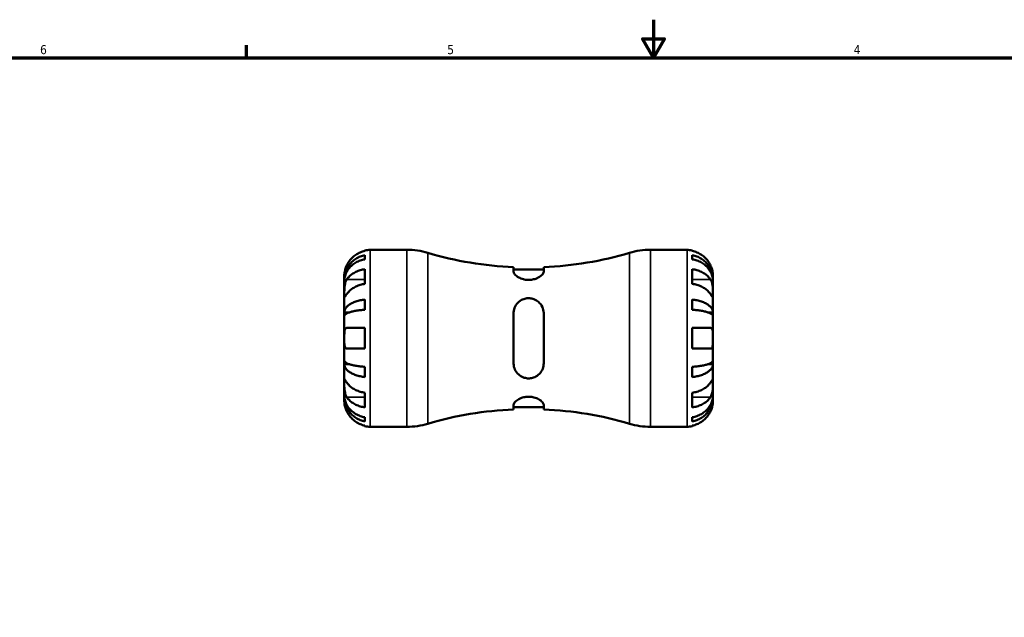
# Model space of a CAD drawing. Header units: inches. Extents: x 0.1 to 37.4, y -3.6 to 21.5.
# Tile 4 of 8: x 10.4 to 20.7, y 15.2 to 21.4. Entities that reach past the tile are written whole.
import ezdxf

# ---------------------------------------------------------------- set-up
doc = ezdxf.new("R2010")
doc.units = ezdxf.units.IN
doc.header["$MEASUREMENT"] = 0
for name, color, linetype, lineweight in [('Border (ANSI)', 7, 'Continuous', 70), ('Visible (ANSI)', 7, 'Continuous', 50), ('Visible Narrow (ANSI)', 7, 'Continuous', 35)]:
    doc.layers.add(name, color=color, linetype=linetype, lineweight=lineweight)
doc.styles.add('Note Text (ANSI)', font='tahoma.ttf')

# ---------------------------------------------------------------- blocks, each defined once
blk = doc.blocks.new('Borders Default Border')
at = {"layer": 'Border (ANSI)'}
blk.add_line((12.75, 21), (12.75, 21.134), dxfattribs=at)
at = {"layer": 'Border (ANSI)', "flags": 128}
for points in [[(17, 21.4), (17, 21), (16.885, 21.2), (17.115, 21.2), (17, 21)], [(0.5, 1), (0.5, 21), (33.5, 21), (33.5, 1), (0.5, 1)]]:
    blk.add_lwpolyline(points, dxfattribs=at)
at = {"layer": 'Border (ANSI)', "color": 5, "true_color": 0x0000ff, "char_height": 0.0945, "attachment_point": 7, "style": 'Note Text (ANSI)'}
for s, insert in [('6', (10.595, 21.038)), ('5', (14.847, 21.038)), ('4', (19.092, 21.04))]:
    blk.add_mtext(s, dxfattribs=dict(at, insert=insert))

msp = doc.modelspace()

# ---------------------------------------------------------------- linework, layer by layer
at = {"layer": 'Visible (ANSI)'}
for p, q in [((13.988, 18.983), (13.988, 18.989)), ((13.988, 18.895), (13.988, 18.94)), ((14.042, 18.995), (14.425, 18.995)), ((16.969, 18.995), (17.351, 18.995)), ((17.406, 18.989), (17.406, 18.983)), ((17.406, 18.94), (17.406, 18.895)), ((13.772, 18.682), (13.772, 18.724)), ((13.988, 18.639), (13.988, 18.792)), ((15.54, 18.813), (15.54, 18.766)), ((15.854, 18.79), (15.54, 18.79)), ((15.854, 18.766), (15.854, 18.813)), ((17.406, 18.792), (17.406, 18.639)), ((17.622, 18.682), (17.622, 18.724)), ((13.772, 18.666), (13.772, 18.682)), ((13.772, 18.682), (13.773, 18.682)), ((13.772, 18.533), (13.772, 18.666)), ((17.622, 18.682), (17.621, 18.682)), ((17.622, 18.666), (17.622, 18.682)), ((17.622, 18.533), (17.622, 18.666)), ((13.772, 18.34), (13.772, 18.533)), ((17.622, 18.34), (17.622, 18.533)), ((13.988, 18.367), (13.988, 18.475)), ((17.406, 18.475), (17.406, 18.367)), ((13.772, 18.301), (13.772, 18.34)), ((13.772, 18.34), (13.82, 18.34)), ((15.54, 18.332), (15.54, 17.808)), ((15.854, 17.808), (15.854, 18.332)), ((17.622, 18.34), (17.574, 18.34)), ((17.622, 18.301), (17.622, 18.34)), ((13.772, 18.07), (13.772, 18.301)), ((17.622, 18.07), (17.622, 18.301)), ((13.798, 18.178), (13.988, 18.178)), ((13.988, 17.962), (13.988, 18.178)), ((17.406, 18.178), (17.406, 17.962)), ((17.406, 18.178), (17.596, 18.178)), ((13.772, 17.839), (13.772, 18.07)), ((17.622, 17.839), (17.622, 18.07)), ((13.988, 17.962), (13.798, 17.962)), ((17.596, 17.962), (17.406, 17.962)), ((13.772, 17.8), (13.772, 17.839)), ((13.772, 17.607), (13.772, 17.8)), ((13.772, 17.8), (13.82, 17.8)), ((17.622, 17.8), (17.574, 17.8)), ((17.622, 17.8), (17.622, 17.839)), ((17.622, 17.607), (17.622, 17.8)), ((13.988, 17.665), (13.988, 17.772)), ((17.406, 17.772), (17.406, 17.665)), ((13.772, 17.473), (13.772, 17.607)), ((17.622, 17.473), (17.622, 17.607)), ((13.988, 17.348), (13.988, 17.501)), ((17.406, 17.501), (17.406, 17.348)), ((13.772, 17.457), (13.772, 17.473)), ((13.772, 17.415), (13.772, 17.457)), ((13.772, 17.457), (13.773, 17.457)), ((17.622, 17.457), (17.621, 17.457)), ((17.622, 17.457), (17.622, 17.473)), ((17.622, 17.415), (17.622, 17.457)), ((15.54, 17.374), (15.54, 17.326)), ((15.854, 17.349), (15.54, 17.349)), ((15.854, 17.326), (15.854, 17.374)), ((13.988, 17.2), (13.988, 17.244)), ((17.406, 17.244), (17.406, 17.2)), ((13.988, 17.15), (13.988, 17.157)), ((14.042, 17.145), (14.425, 17.145)), ((16.969, 17.145), (17.351, 17.145)), ((17.406, 17.157), (17.406, 17.15))]:
    msp.add_line(p, q, dxfattribs=at)
for centre, radius, start, end in [((14.042, 18.724), 0.27, 90, 101.537), ((14.425, 18.225), 0.77, 73.4546, 90), ((15.697, 22.508), 3.698, 253.4546, 267.5654), ((15.697, 22.508), 3.698, 272.4346, 286.5454), ((16.969, 18.225), 0.77, 90, 106.5454), ((17.351, 18.724), 0.27, 78.463, 90), ((15.697, 13.632), 3.698, 92.4346, 106.5454), ((15.697, 13.632), 3.698, 73.4546, 87.5654), ((14.425, 17.915), 0.77, 270, 286.5454), ((16.969, 17.915), 0.77, 253.4546, 270), ((14.042, 17.415), 0.27, 258.463, 270), ((17.351, 17.415), 0.27, 270, 281.537)]:
    msp.add_arc(centre, radius, start, end, dxfattribs=at)
for points, knots in [([(13.772, 18.682), (13.772, 18.698), (13.774, 18.716), (13.781, 18.751), (13.786, 18.768), (13.799, 18.798), (13.807, 18.814), (13.828, 18.843), (13.839, 18.857), (13.863, 18.88), (13.877, 18.891), (13.907, 18.911), (13.924, 18.919), (13.954, 18.931), (13.971, 18.936), (13.988, 18.94)], [3.0637481, 3.0637481, 3.0637481, 3.0637481, 3.1917723, 3.1917723, 3.3197964, 3.3197964, 3.4473332, 3.4473332, 3.57487, 3.57487, 3.7020877, 3.7020877, 3.8293053, 3.8293053, 3.9530272, 3.9530272, 3.9530272, 3.9530272]), ([(13.988, 18.983), (13.971, 18.979), (13.954, 18.974), (13.924, 18.961), (13.908, 18.953), (13.877, 18.933), (13.863, 18.921), (13.84, 18.897), (13.828, 18.883), (13.81, 18.856), (13.804, 18.844), (13.798, 18.833)], [0.1303408, 0.1303408, 0.1303408, 0.1303408, 0.2536482, 0.2536482, 0.3809202, 0.3809202, 0.5081921, 0.5081921, 0.6362254, 0.6362254, 0.7316612, 0.7316612, 0.7316612, 0.7316612]), ([(17.596, 18.833), (17.59, 18.844), (17.584, 18.856), (17.566, 18.883), (17.554, 18.897), (17.531, 18.921), (17.517, 18.933), (17.486, 18.953), (17.47, 18.961), (17.44, 18.974), (17.423, 18.979), (17.406, 18.983)], [3.3710401, 3.3710401, 3.3710401, 3.3710401, 3.4664759, 3.4664759, 3.5945092, 3.5945092, 3.7217811, 3.7217811, 3.849053, 3.849053, 3.9723605, 3.9723605, 3.9723605, 3.9723605]), ([(17.406, 18.94), (17.423, 18.936), (17.44, 18.931), (17.47, 18.919), (17.486, 18.911), (17.517, 18.891), (17.531, 18.88), (17.554, 18.857), (17.566, 18.843), (17.586, 18.814), (17.595, 18.798), (17.608, 18.768), (17.613, 18.751), (17.62, 18.716), (17.622, 18.698), (17.622, 18.682)], [0.1303364, 0.1303364, 0.1303364, 0.1303364, 0.2540584, 0.2540584, 0.381276, 0.381276, 0.5084936, 0.5084936, 0.6360304, 0.6360304, 0.7635673, 0.7635673, 0.8915914, 0.8915914, 1.0196155, 1.0196155, 1.0196155, 1.0196155]), ([(13.988, 18.895), (13.971, 18.892), (13.954, 18.888), (13.924, 18.877), (13.907, 18.87), (13.877, 18.852), (13.863, 18.842), (13.839, 18.822), (13.828, 18.809), (13.807, 18.783), (13.799, 18.769), (13.786, 18.743), (13.781, 18.727), (13.774, 18.696), (13.772, 18.681), (13.772, 18.666)], [0.1303364, 0.1303364, 0.1303364, 0.1303364, 0.2540584, 0.2540584, 0.381276, 0.381276, 0.5084936, 0.5084936, 0.6360304, 0.6360304, 0.7635673, 0.7635673, 0.8915914, 0.8915914, 1.0196155, 1.0196155, 1.0196155, 1.0196155]), ([(13.798, 18.833), (13.796, 18.828), (13.794, 18.824), (13.79, 18.814), (13.787, 18.807), (13.783, 18.794), (13.781, 18.787), (13.777, 18.771), (13.775, 18.762), (13.773, 18.745), (13.772, 18.738), (13.772, 18.727), (13.772, 18.724), (13.772, 18.724)], [-0.4398235, -0.4398235, -0.4398235, -0.4398235, -0.4063078, -0.4063078, -0.353671, -0.353671, -0.2963084, -0.2963084, -0.2119376, -0.2119376, -0.1088504, -0.1088504, 0, 0, 0, 0]), ([(17.622, 18.666), (17.622, 18.681), (17.62, 18.696), (17.613, 18.727), (17.608, 18.743), (17.595, 18.769), (17.586, 18.783), (17.566, 18.809), (17.555, 18.822), (17.531, 18.842), (17.517, 18.852), (17.487, 18.87), (17.47, 18.877), (17.44, 18.888), (17.423, 18.892), (17.406, 18.895)], [3.0637484, 3.0637484, 3.0637484, 3.0637484, 3.19164, 3.19164, 3.3195316, 3.3195316, 3.4469369, 3.4469369, 3.5743421, 3.5743421, 3.701692, 3.701692, 3.829042, 3.829042, 3.9530224, 3.9530224, 3.9530224, 3.9530224]), ([(17.622, 18.724), (17.622, 18.724), (17.622, 18.725), (17.622, 18.73), (17.622, 18.733), (17.621, 18.745), (17.62, 18.754), (17.617, 18.772), (17.615, 18.78), (17.611, 18.795), (17.609, 18.801), (17.604, 18.815), (17.601, 18.821), (17.597, 18.83), (17.597, 18.831), (17.596, 18.833)], [-1.9083114, -1.9083114, -1.9083114, -1.9083114, -1.8410665, -1.8410665, -1.767715, -1.767715, -1.6603296, -1.6603296, -1.5872685, -1.5872685, -1.5326102, -1.5326102, -1.476028, -1.476028, -1.4636078, -1.4636078, -1.4636078, -1.4636078]), ([(13.798, 18.686), (13.803, 18.694), (13.81, 18.702), (13.828, 18.721), (13.839, 18.731), (13.863, 18.748), (13.877, 18.756), (13.907, 18.771), (13.924, 18.777), (13.954, 18.786), (13.971, 18.789), (13.988, 18.792)], [3.3710445, 3.3710445, 3.3710445, 3.3710445, 3.4655288, 3.4655288, 3.5932492, 3.5932492, 3.7208382, 3.7208382, 3.8484271, 3.8484271, 3.9723499, 3.9723499, 3.9723499, 3.9723499]), ([(15.854, 18.766), (15.854, 18.76), (15.852, 18.755), (15.843, 18.739), (15.833, 18.729), (15.806, 18.709), (15.79, 18.7), (15.757, 18.688), (15.741, 18.684), (15.712, 18.68), (15.698, 18.679), (15.67, 18.681), (15.655, 18.683), (15.624, 18.692), (15.607, 18.699), (15.577, 18.716), (15.563, 18.727), (15.545, 18.747), (15.54, 18.756), (15.54, 18.765), (15.54, 18.765), (15.54, 18.766)], [-1.486894, -1.486894, -1.486894, -1.486894, -1.374426, -1.374426, -1.192526, -1.192526, -1.016332, -1.016332, -0.890046, -0.890046, -0.784819, -0.784819, -0.670537, -0.670537, -0.51901, -0.51901, -0.330573, -0.330573, -0.156561, -0.156561, -0.146637, -0.146637, -0.146637, -0.146637]), ([(17.406, 18.792), (17.423, 18.789), (17.44, 18.786), (17.47, 18.777), (17.486, 18.771), (17.517, 18.756), (17.531, 18.748), (17.554, 18.731), (17.566, 18.721), (17.584, 18.702), (17.59, 18.694), (17.596, 18.686)], [0.1303408, 0.1303408, 0.1303408, 0.1303408, 0.2536482, 0.2536482, 0.3809202, 0.3809202, 0.5081921, 0.5081921, 0.6362254, 0.6362254, 0.7316612, 0.7316612, 0.7316612, 0.7316612]), ([(13.772, 18.533), (13.772, 18.538), (13.772, 18.544), (13.772, 18.558), (13.772, 18.566), (13.773, 18.585), (13.773, 18.597), (13.775, 18.62), (13.777, 18.63), (13.781, 18.648), (13.783, 18.655), (13.788, 18.668), (13.791, 18.673), (13.795, 18.681), (13.797, 18.683), (13.798, 18.686)], [0, 0, 0, 0, 0.0605809, 0.0605809, 0.1253161, 0.1253161, 0.2148329, 0.2148329, 0.2996129, 0.2996129, 0.3587788, 0.3587788, 0.416121, 0.416121, 0.4421601, 0.4421601, 0.4421601, 0.4421601]), ([(13.988, 18.639), (13.971, 18.636), (13.954, 18.633), (13.924, 18.624), (13.908, 18.618), (13.877, 18.603), (13.863, 18.595), (13.84, 18.578), (13.828, 18.568), (13.81, 18.549), (13.804, 18.541), (13.798, 18.533)], [0.1303408, 0.1303408, 0.1303408, 0.1303408, 0.2536482, 0.2536482, 0.3809202, 0.3809202, 0.5081921, 0.5081921, 0.6362254, 0.6362254, 0.7316612, 0.7316612, 0.7316612, 0.7316612]), ([(17.596, 18.533), (17.59, 18.541), (17.584, 18.549), (17.566, 18.568), (17.555, 18.578), (17.531, 18.595), (17.517, 18.603), (17.487, 18.618), (17.47, 18.624), (17.44, 18.633), (17.423, 18.636), (17.406, 18.639)], [3.3710445, 3.3710445, 3.3710445, 3.3710445, 3.4655288, 3.4655288, 3.5932492, 3.5932492, 3.7208382, 3.7208382, 3.8484271, 3.8484271, 3.9723499, 3.9723499, 3.9723499, 3.9723499]), ([(17.596, 18.686), (17.598, 18.683), (17.599, 18.681), (17.603, 18.673), (17.606, 18.667), (17.611, 18.654), (17.613, 18.647), (17.617, 18.629), (17.619, 18.618), (17.621, 18.594), (17.622, 18.581), (17.622, 18.555), (17.622, 18.543), (17.622, 18.533)], [-0.4426933, -0.4426933, -0.4426933, -0.4426933, -0.4134358, -0.4134358, -0.356428, -0.356428, -0.2966362, -0.2966362, -0.2128548, -0.2128548, -0.1090118, -0.1090118, 0, 0, 0, 0]), ([(13.798, 18.533), (13.796, 18.53), (13.795, 18.528), (13.79, 18.521), (13.788, 18.517), (13.783, 18.51), (13.781, 18.507), (13.777, 18.502), (13.775, 18.501), (13.773, 18.501), (13.772, 18.504), (13.772, 18.515), (13.772, 18.523), (13.772, 18.533)], [-0.4426933, -0.4426933, -0.4426933, -0.4426933, -0.4134358, -0.4134358, -0.356428, -0.356428, -0.2966362, -0.2966362, -0.2128548, -0.2128548, -0.1090118, -0.1090118, 0, 0, 0, 0]), ([(17.622, 18.533), (17.622, 18.527), (17.622, 18.522), (17.622, 18.513), (17.622, 18.51), (17.621, 18.503), (17.621, 18.501), (17.618, 18.501), (17.617, 18.503), (17.613, 18.508), (17.61, 18.511), (17.606, 18.518), (17.603, 18.522), (17.599, 18.528), (17.597, 18.53), (17.596, 18.533)], [0, 0, 0, 0, 0.0605809, 0.0605809, 0.1253161, 0.1253161, 0.2148329, 0.2148329, 0.2996129, 0.2996129, 0.3587788, 0.3587788, 0.416121, 0.416121, 0.4421601, 0.4421601, 0.4421601, 0.4421601]), ([(13.772, 18.34), (13.772, 18.348), (13.774, 18.357), (13.781, 18.376), (13.786, 18.384), (13.799, 18.4), (13.807, 18.408), (13.828, 18.424), (13.839, 18.431), (13.863, 18.443), (13.877, 18.449), (13.907, 18.459), (13.923, 18.464), (13.954, 18.47), (13.971, 18.473), (13.988, 18.475)], [3.0637484, 3.0637484, 3.0637484, 3.0637484, 3.19164, 3.19164, 3.3195316, 3.3195316, 3.4469369, 3.4469369, 3.5743421, 3.5743421, 3.701692, 3.701692, 3.829042, 3.829042, 3.9530224, 3.9530224, 3.9530224, 3.9530224]), ([(15.54, 18.332), (15.54, 18.345), (15.542, 18.359), (15.551, 18.393), (15.561, 18.413), (15.587, 18.446), (15.604, 18.46), (15.637, 18.478), (15.653, 18.483), (15.682, 18.489), (15.696, 18.489), (15.724, 18.487), (15.739, 18.484), (15.77, 18.472), (15.786, 18.462), (15.817, 18.435), (15.831, 18.417), (15.849, 18.377), (15.853, 18.357), (15.854, 18.334), (15.854, 18.333), (15.854, 18.332)], [-1.486894, -1.486894, -1.486894, -1.486894, -1.374426, -1.374426, -1.192526, -1.192526, -1.016332, -1.016332, -0.890046, -0.890046, -0.784819, -0.784819, -0.670537, -0.670537, -0.51901, -0.51901, -0.330573, -0.330573, -0.156561, -0.156561, -0.146637, -0.146637, -0.146637, -0.146637]), ([(17.406, 18.475), (17.423, 18.473), (17.44, 18.47), (17.47, 18.464), (17.486, 18.459), (17.517, 18.449), (17.531, 18.443), (17.554, 18.431), (17.566, 18.424), (17.586, 18.409), (17.595, 18.4), (17.608, 18.385), (17.613, 18.376), (17.62, 18.357), (17.622, 18.348), (17.622, 18.34)], [0.1303364, 0.1303364, 0.1303364, 0.1303364, 0.2540584, 0.2540584, 0.381276, 0.381276, 0.5084936, 0.5084936, 0.6360304, 0.6360304, 0.7635673, 0.7635673, 0.8915914, 0.8915914, 1.0196155, 1.0196155, 1.0196155, 1.0196155]), ([(13.988, 18.367), (13.971, 18.367), (13.954, 18.365), (13.923, 18.362), (13.907, 18.36), (13.877, 18.355), (13.863, 18.352), (13.839, 18.346), (13.828, 18.342), (13.807, 18.335), (13.799, 18.331), (13.786, 18.323), (13.781, 18.319), (13.774, 18.31), (13.772, 18.305), (13.772, 18.301)], [0.1303415, 0.1303415, 0.1303415, 0.1303415, 0.2543219, 0.2543219, 0.3816719, 0.3816719, 0.5090218, 0.5090218, 0.6364271, 0.6364271, 0.7638323, 0.7638323, 0.8917239, 0.8917239, 1.0196155, 1.0196155, 1.0196155, 1.0196155]), ([(17.622, 18.301), (17.622, 18.305), (17.62, 18.31), (17.613, 18.319), (17.608, 18.323), (17.595, 18.331), (17.586, 18.335), (17.566, 18.342), (17.554, 18.346), (17.531, 18.352), (17.517, 18.355), (17.486, 18.36), (17.47, 18.362), (17.44, 18.365), (17.423, 18.367), (17.406, 18.367)], [3.0637481, 3.0637481, 3.0637481, 3.0637481, 3.1917723, 3.1917723, 3.3197964, 3.3197964, 3.4473332, 3.4473332, 3.57487, 3.57487, 3.7020877, 3.7020877, 3.8293053, 3.8293053, 3.9530272, 3.9530272, 3.9530272, 3.9530272]), ([(13.772, 18.07), (13.772, 18.078), (13.772, 18.087), (13.772, 18.104), (13.772, 18.113), (13.773, 18.133), (13.774, 18.144), (13.777, 18.159), (13.779, 18.165), (13.784, 18.173), (13.787, 18.175), (13.793, 18.178), (13.796, 18.178), (13.798, 18.178)], [0, 0, 0, 0, 0.06597, 0.06597, 0.1359358, 0.1359358, 0.2409878, 0.2409878, 0.3202403, 0.3202403, 0.3982759, 0.3982759, 0.4425376, 0.4425376, 0.4425376, 0.4425376]), ([(17.596, 18.178), (17.6, 18.178), (17.603, 18.177), (17.609, 18.173), (17.612, 18.17), (17.617, 18.16), (17.618, 18.154), (17.621, 18.136), (17.622, 18.124), (17.622, 18.098), (17.622, 18.084), (17.622, 18.07)], [-0.4427567, -0.4427567, -0.4427567, -0.4427567, -0.3756506, -0.3756506, -0.2995234, -0.2995234, -0.2159093, -0.2159093, -0.1090873, -0.1090873, 0, 0, 0, 0]), ([(13.798, 17.962), (13.794, 17.962), (13.791, 17.962), (13.785, 17.966), (13.782, 17.97), (13.777, 17.979), (13.775, 17.986), (13.773, 18.003), (13.772, 18.015), (13.772, 18.041), (13.772, 18.055), (13.772, 18.07)], [-0.4427567, -0.4427567, -0.4427567, -0.4427567, -0.3756506, -0.3756506, -0.2995234, -0.2995234, -0.2159093, -0.2159093, -0.1090873, -0.1090873, 0, 0, 0, 0]), ([(17.622, 18.07), (17.622, 18.061), (17.622, 18.053), (17.622, 18.035), (17.622, 18.027), (17.621, 18.006), (17.62, 17.996), (17.617, 17.98), (17.615, 17.975), (17.61, 17.967), (17.607, 17.964), (17.601, 17.962), (17.598, 17.962), (17.596, 17.962)], [0, 0, 0, 0, 0.06597, 0.06597, 0.1359358, 0.1359358, 0.2409878, 0.2409878, 0.3202403, 0.3202403, 0.3982759, 0.3982759, 0.4425376, 0.4425376, 0.4425376, 0.4425376]), ([(13.772, 17.839), (13.772, 17.835), (13.774, 17.83), (13.781, 17.821), (13.786, 17.817), (13.799, 17.809), (13.807, 17.805), (13.828, 17.797), (13.839, 17.794), (13.863, 17.788), (13.877, 17.785), (13.907, 17.78), (13.924, 17.778), (13.954, 17.774), (13.971, 17.773), (13.988, 17.772)], [3.0637484, 3.0637484, 3.0637484, 3.0637484, 3.1917725, 3.1917725, 3.3197966, 3.3197966, 3.4473335, 3.4473335, 3.5748703, 3.5748703, 3.7020879, 3.7020879, 3.8293055, 3.8293055, 3.9530275, 3.9530275, 3.9530275, 3.9530275]), ([(13.988, 17.665), (13.971, 17.667), (13.954, 17.67), (13.923, 17.676), (13.907, 17.68), (13.877, 17.691), (13.863, 17.697), (13.839, 17.709), (13.828, 17.716), (13.807, 17.731), (13.799, 17.739), (13.786, 17.755), (13.781, 17.764), (13.774, 17.782), (13.772, 17.792), (13.772, 17.8)], [0.1303415, 0.1303415, 0.1303415, 0.1303415, 0.2543219, 0.2543219, 0.3816719, 0.3816719, 0.5090218, 0.5090218, 0.6364271, 0.6364271, 0.7638323, 0.7638323, 0.8917239, 0.8917239, 1.0196155, 1.0196155, 1.0196155, 1.0196155]), ([(15.854, 17.808), (15.854, 17.794), (15.852, 17.781), (15.843, 17.746), (15.833, 17.727), (15.806, 17.693), (15.79, 17.679), (15.757, 17.662), (15.741, 17.656), (15.712, 17.651), (15.698, 17.65), (15.67, 17.653), (15.655, 17.656), (15.624, 17.668), (15.607, 17.678), (15.577, 17.705), (15.563, 17.723), (15.545, 17.762), (15.54, 17.783), (15.54, 17.806), (15.54, 17.807), (15.54, 17.808)], [-1.486894, -1.486894, -1.486894, -1.486894, -1.374426, -1.374426, -1.192526, -1.192526, -1.016332, -1.016332, -0.890046, -0.890046, -0.784819, -0.784819, -0.670537, -0.670537, -0.51901, -0.51901, -0.330573, -0.330573, -0.156561, -0.156561, -0.146637, -0.146637, -0.146637, -0.146637]), ([(17.406, 17.772), (17.423, 17.773), (17.44, 17.774), (17.47, 17.778), (17.486, 17.78), (17.517, 17.785), (17.531, 17.788), (17.554, 17.794), (17.566, 17.797), (17.586, 17.805), (17.595, 17.809), (17.608, 17.817), (17.613, 17.821), (17.62, 17.83), (17.622, 17.835), (17.622, 17.839)], [0.1303364, 0.1303364, 0.1303364, 0.1303364, 0.2540584, 0.2540584, 0.381276, 0.381276, 0.5084936, 0.5084936, 0.6360304, 0.6360304, 0.7635673, 0.7635673, 0.8915914, 0.8915914, 1.0196155, 1.0196155, 1.0196155, 1.0196155]), ([(17.622, 17.8), (17.622, 17.792), (17.62, 17.782), (17.613, 17.764), (17.608, 17.755), (17.595, 17.739), (17.586, 17.731), (17.566, 17.716), (17.554, 17.709), (17.531, 17.697), (17.517, 17.691), (17.486, 17.68), (17.47, 17.676), (17.44, 17.67), (17.423, 17.667), (17.406, 17.665)], [3.0637481, 3.0637481, 3.0637481, 3.0637481, 3.1917723, 3.1917723, 3.3197964, 3.3197964, 3.4473332, 3.4473332, 3.57487, 3.57487, 3.7020877, 3.7020877, 3.8293053, 3.8293053, 3.9530272, 3.9530272, 3.9530272, 3.9530272]), ([(13.772, 17.607), (13.772, 17.613), (13.772, 17.618), (13.772, 17.626), (13.772, 17.63), (13.773, 17.637), (13.773, 17.639), (13.775, 17.639), (13.777, 17.637), (13.781, 17.632), (13.783, 17.629), (13.788, 17.622), (13.791, 17.618), (13.795, 17.611), (13.797, 17.609), (13.798, 17.607)], [0, 0, 0, 0, 0.0605809, 0.0605809, 0.1253161, 0.1253161, 0.2148329, 0.2148329, 0.2996129, 0.2996129, 0.3587788, 0.3587788, 0.416121, 0.416121, 0.4421601, 0.4421601, 0.4421601, 0.4421601]), ([(13.798, 17.454), (13.796, 17.456), (13.795, 17.459), (13.79, 17.467), (13.788, 17.473), (13.783, 17.486), (13.781, 17.493), (13.777, 17.51), (13.775, 17.521), (13.773, 17.546), (13.772, 17.559), (13.772, 17.585), (13.772, 17.597), (13.772, 17.607)], [-0.4426933, -0.4426933, -0.4426933, -0.4426933, -0.4134358, -0.4134358, -0.356428, -0.356428, -0.2966362, -0.2966362, -0.2128548, -0.2128548, -0.1090118, -0.1090118, 0, 0, 0, 0]), ([(13.798, 17.607), (13.804, 17.599), (13.81, 17.59), (13.828, 17.571), (13.84, 17.561), (13.863, 17.545), (13.877, 17.536), (13.908, 17.522), (13.924, 17.516), (13.954, 17.507), (13.971, 17.503), (13.988, 17.501)], [3.3710401, 3.3710401, 3.3710401, 3.3710401, 3.4664759, 3.4664759, 3.5945092, 3.5945092, 3.7217811, 3.7217811, 3.849053, 3.849053, 3.9723605, 3.9723605, 3.9723605, 3.9723605]), ([(17.406, 17.501), (17.423, 17.503), (17.44, 17.507), (17.47, 17.516), (17.487, 17.522), (17.517, 17.536), (17.531, 17.545), (17.555, 17.562), (17.566, 17.572), (17.584, 17.59), (17.59, 17.599), (17.596, 17.607)], [0.130353, 0.130353, 0.130353, 0.130353, 0.2542758, 0.2542758, 0.3818647, 0.3818647, 0.5094536, 0.5094536, 0.6371741, 0.6371741, 0.7316584, 0.7316584, 0.7316584, 0.7316584]), ([(17.596, 17.607), (17.598, 17.609), (17.599, 17.612), (17.603, 17.618), (17.606, 17.622), (17.611, 17.629), (17.613, 17.632), (17.617, 17.637), (17.619, 17.639), (17.621, 17.638), (17.622, 17.636), (17.622, 17.625), (17.622, 17.617), (17.622, 17.607)], [-0.4426933, -0.4426933, -0.4426933, -0.4426933, -0.4134358, -0.4134358, -0.356428, -0.356428, -0.2966362, -0.2966362, -0.2128548, -0.2128548, -0.1090118, -0.1090118, 0, 0, 0, 0]), ([(17.622, 17.607), (17.622, 17.601), (17.622, 17.595), (17.622, 17.581), (17.622, 17.574), (17.621, 17.554), (17.621, 17.543), (17.618, 17.52), (17.617, 17.509), (17.613, 17.492), (17.61, 17.485), (17.606, 17.472), (17.603, 17.466), (17.599, 17.458), (17.597, 17.456), (17.596, 17.454)], [0, 0, 0, 0, 0.0605809, 0.0605809, 0.1253161, 0.1253161, 0.2148329, 0.2148329, 0.2996129, 0.2996129, 0.3587788, 0.3587788, 0.416121, 0.416121, 0.4421601, 0.4421601, 0.4421601, 0.4421601]), ([(13.772, 17.473), (13.772, 17.459), (13.774, 17.443), (13.781, 17.412), (13.786, 17.397), (13.799, 17.37), (13.807, 17.356), (13.828, 17.33), (13.839, 17.318), (13.863, 17.298), (13.877, 17.287), (13.907, 17.27), (13.924, 17.263), (13.954, 17.252), (13.971, 17.247), (13.988, 17.244)], [3.0637481, 3.0637481, 3.0637481, 3.0637481, 3.1917723, 3.1917723, 3.3197964, 3.3197964, 3.4473332, 3.4473332, 3.57487, 3.57487, 3.7020877, 3.7020877, 3.8293053, 3.8293053, 3.9530272, 3.9530272, 3.9530272, 3.9530272]), ([(13.988, 17.2), (13.971, 17.203), (13.954, 17.208), (13.923, 17.221), (13.907, 17.229), (13.877, 17.249), (13.863, 17.26), (13.839, 17.283), (13.828, 17.297), (13.807, 17.326), (13.799, 17.342), (13.786, 17.372), (13.781, 17.389), (13.774, 17.423), (13.772, 17.441), (13.772, 17.457)], [0.1303415, 0.1303415, 0.1303415, 0.1303415, 0.2543219, 0.2543219, 0.3816719, 0.3816719, 0.5090218, 0.5090218, 0.6364271, 0.6364271, 0.7638323, 0.7638323, 0.8917239, 0.8917239, 1.0196155, 1.0196155, 1.0196155, 1.0196155]), ([(13.772, 17.415), (13.772, 17.415), (13.772, 17.414), (13.772, 17.41), (13.772, 17.406), (13.773, 17.395), (13.774, 17.386), (13.777, 17.367), (13.779, 17.359), (13.783, 17.345), (13.785, 17.338), (13.79, 17.325), (13.793, 17.318), (13.797, 17.31), (13.797, 17.309), (13.798, 17.307)], [-1.9083114, -1.9083114, -1.9083114, -1.9083114, -1.8410665, -1.8410665, -1.767715, -1.767715, -1.6603296, -1.6603296, -1.5872685, -1.5872685, -1.5326102, -1.5326102, -1.476028, -1.476028, -1.4636078, -1.4636078, -1.4636078, -1.4636078]), ([(13.988, 17.348), (13.971, 17.35), (13.954, 17.354), (13.924, 17.363), (13.907, 17.369), (13.877, 17.383), (13.863, 17.392), (13.839, 17.409), (13.828, 17.419), (13.81, 17.437), (13.803, 17.446), (13.798, 17.454)], [0.130353, 0.130353, 0.130353, 0.130353, 0.2542758, 0.2542758, 0.3818647, 0.3818647, 0.5094536, 0.5094536, 0.6371741, 0.6371741, 0.7316584, 0.7316584, 0.7316584, 0.7316584]), ([(15.54, 17.374), (15.54, 17.379), (15.542, 17.385), (15.551, 17.401), (15.561, 17.411), (15.587, 17.431), (15.604, 17.44), (15.637, 17.452), (15.653, 17.456), (15.682, 17.46), (15.696, 17.46), (15.724, 17.459), (15.739, 17.456), (15.77, 17.448), (15.786, 17.441), (15.817, 17.424), (15.831, 17.413), (15.849, 17.393), (15.853, 17.384), (15.854, 17.375), (15.854, 17.375), (15.854, 17.374)], [-1.486894, -1.486894, -1.486894, -1.486894, -1.374426, -1.374426, -1.192526, -1.192526, -1.016332, -1.016332, -0.890046, -0.890046, -0.784819, -0.784819, -0.670537, -0.670537, -0.51901, -0.51901, -0.330573, -0.330573, -0.156561, -0.156561, -0.146637, -0.146637, -0.146637, -0.146637]), ([(17.406, 17.244), (17.423, 17.247), (17.44, 17.252), (17.47, 17.263), (17.486, 17.27), (17.517, 17.287), (17.531, 17.298), (17.554, 17.318), (17.566, 17.33), (17.586, 17.356), (17.595, 17.37), (17.608, 17.397), (17.613, 17.412), (17.62, 17.443), (17.622, 17.459), (17.622, 17.473)], [0.1303364, 0.1303364, 0.1303364, 0.1303364, 0.2540584, 0.2540584, 0.381276, 0.381276, 0.5084936, 0.5084936, 0.6360304, 0.6360304, 0.7635673, 0.7635673, 0.8915914, 0.8915914, 1.0196155, 1.0196155, 1.0196155, 1.0196155]), ([(17.622, 17.457), (17.622, 17.441), (17.62, 17.423), (17.613, 17.389), (17.608, 17.372), (17.595, 17.342), (17.586, 17.326), (17.566, 17.296), (17.554, 17.283), (17.531, 17.26), (17.517, 17.248), (17.486, 17.229), (17.47, 17.221), (17.44, 17.208), (17.423, 17.203), (17.406, 17.2)], [3.0637481, 3.0637481, 3.0637481, 3.0637481, 3.1917723, 3.1917723, 3.3197964, 3.3197964, 3.4473332, 3.4473332, 3.57487, 3.57487, 3.7020877, 3.7020877, 3.8293053, 3.8293053, 3.9530272, 3.9530272, 3.9530272, 3.9530272]), ([(17.596, 17.454), (17.59, 17.446), (17.584, 17.437), (17.566, 17.418), (17.554, 17.408), (17.531, 17.392), (17.517, 17.383), (17.486, 17.369), (17.47, 17.363), (17.44, 17.354), (17.423, 17.35), (17.406, 17.348)], [3.3710401, 3.3710401, 3.3710401, 3.3710401, 3.4664759, 3.4664759, 3.5945092, 3.5945092, 3.7217811, 3.7217811, 3.849053, 3.849053, 3.9723605, 3.9723605, 3.9723605, 3.9723605]), ([(17.596, 17.307), (17.598, 17.311), (17.6, 17.315), (17.604, 17.326), (17.606, 17.332), (17.611, 17.345), (17.613, 17.352), (17.617, 17.368), (17.619, 17.377), (17.621, 17.394), (17.622, 17.402), (17.622, 17.412), (17.622, 17.415), (17.622, 17.415)], [-0.4398235, -0.4398235, -0.4398235, -0.4398235, -0.4063078, -0.4063078, -0.353671, -0.353671, -0.2963084, -0.2963084, -0.2119376, -0.2119376, -0.1088504, -0.1088504, 0, 0, 0, 0]), ([(13.798, 17.307), (13.804, 17.295), (13.81, 17.283), (13.828, 17.257), (13.84, 17.243), (13.863, 17.219), (13.877, 17.207), (13.908, 17.187), (13.924, 17.178), (13.954, 17.166), (13.971, 17.16), (13.988, 17.157)], [3.3710401, 3.3710401, 3.3710401, 3.3710401, 3.4664759, 3.4664759, 3.5945092, 3.5945092, 3.7217811, 3.7217811, 3.849053, 3.849053, 3.9723605, 3.9723605, 3.9723605, 3.9723605]), ([(17.406, 17.157), (17.423, 17.16), (17.44, 17.166), (17.47, 17.178), (17.486, 17.187), (17.517, 17.207), (17.531, 17.219), (17.554, 17.243), (17.566, 17.257), (17.584, 17.283), (17.59, 17.295), (17.596, 17.307)], [0.1303408, 0.1303408, 0.1303408, 0.1303408, 0.2536482, 0.2536482, 0.3809202, 0.3809202, 0.5081921, 0.5081921, 0.6362254, 0.6362254, 0.7316612, 0.7316612, 0.7316612, 0.7316612])]:
    msp.add_open_spline(points, degree=3, knots=knots, dxfattribs=at)
at = {"layer": 'Visible Narrow (ANSI)'}
for p, q in [((14.042, 17.156), (14.042, 18.983)), ((14.425, 17.156), (14.425, 18.983)), ((14.644, 18.952), (14.644, 17.188)), ((16.75, 17.188), (16.75, 18.952)), ((16.969, 18.983), (16.969, 17.156)), ((17.351, 17.156), (17.351, 18.983)), ((13.807, 18.686), (13.979, 18.686)), ((17.586, 18.686), (17.415, 18.686)), ((13.807, 17.454), (13.979, 17.454)), ((17.586, 17.454), (17.415, 17.454))]:
    msp.add_line(p, q, dxfattribs=at)

# ---------------------------------------------------------------- block references
msp.add_blockref('Borders Default Border', (0, 0))

doc.saveas('drawing.dxf')
